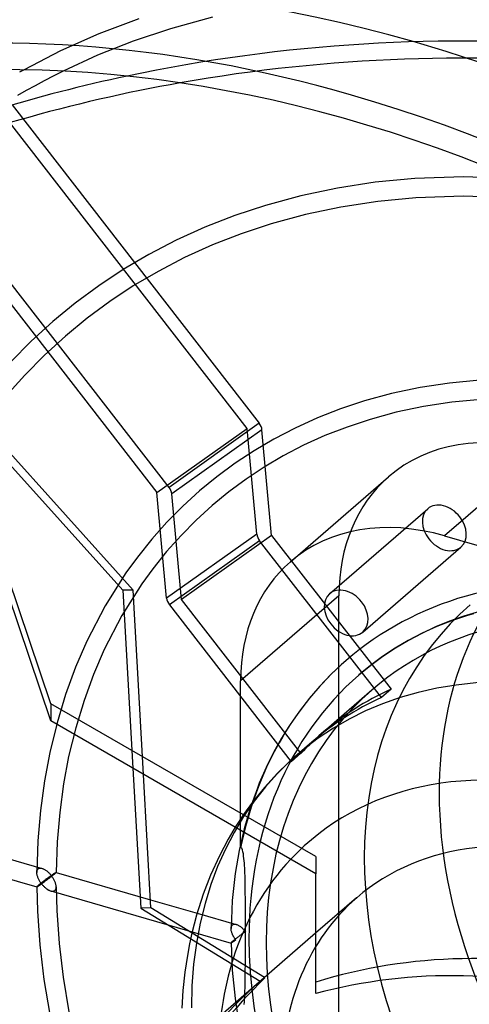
# Model space of a CAD drawing. Header units: millimetres. Extents: x -181 to 173, y -230 to 223.
# Tile 11 of 16: x -55 to -8, y 20 to 122. Entities that reach past the tile are written whole.
import ezdxf

# ---------------------------------------------------------------- set-up
doc = ezdxf.new("R2010")
doc.units = ezdxf.units.MM
doc.layers.add('HIDDEN', color=7, linetype='Continuous')
doc.layers.add('THICK', color=7, linetype='Continuous')

msp = doc.modelspace()

# ---------------------------------------------------------------- linework, layer by layer
at = {"layer": 'HIDDEN'}
for p, q in [((-39.32, 73.73), (-92.66, 142.48)), ((-42.46, 122.3), (-46.59, 120.74)), ((-34.83, 122.45), (-39.18, 121.26)), ((-46.59, 120.74), (-50.55, 118.97)), ((-39.18, 121.26), (-43.03, 119.97)), ((-43.03, 119.97), (-46.73, 118.51)), ((-50.55, 118.97), (-54.34, 117.02)), ((-46.73, 118.51), (-50.28, 116.88)), ((-55.58, 113.36), (-29.98, 80.37)), ((-31.23, 79.83), (-56.94, 112.96)), ((-68.39, 109.04), (-40.57, 73.19)), ((-51.57, 51.31), (-70.75, 108.11)), ((-17.95, 105.35), (-21.88, 104.75)), ((-13.87, 105.73), (-17.95, 105.35)), ((-8.82, 105.91), (-13.87, 105.73)), ((-3.58, 105.74), (-8.82, 105.91)), ((-21.88, 104.75), (-25.67, 103.95)), ((-25.67, 103.95), (-29.31, 102.96)), ((-17.7, 103.36), (-21.52, 102.78)), ((-13.74, 103.74), (-17.7, 103.36)), ((-8.82, 103.91), (-13.74, 103.74)), ((-3.71, 103.75), (-8.82, 103.91)), ((-29.31, 102.96), (-32.52, 101.9)), ((-21.52, 102.78), (-25.2, 102.01)), ((-32.52, 101.9), (-35.61, 100.69)), ((-28.73, 101.05), (-31.84, 100.02)), ((-25.2, 102.01), (-28.73, 101.05)), ((-35.61, 100.69), (-38.58, 99.34)), ((-31.84, 100.02), (-34.83, 98.85)), ((-38.58, 99.34), (-41.43, 97.86)), ((-34.83, 98.85), (-37.71, 97.54)), ((-41.43, 97.86), (-44.08, 96.3)), ((-37.71, 97.54), (-40.46, 96.11)), ((-44.08, 96.3), (-46.61, 94.63)), ((-40.46, 96.11), (-43.02, 94.61)), ((-46.61, 94.63), (-49.04, 92.83)), ((-43.02, 94.61), (-45.47, 92.99)), ((-45.47, 92.99), (-47.81, 91.26)), ((-49.04, 92.83), (-51.37, 90.92)), ((-51.37, 90.92), (-53.6, 88.89)), ((-47.81, 91.26), (-50.06, 89.41)), ((-53.6, 88.89), (-55.72, 86.74)), ((-50.06, 89.41), (-52.22, 87.44)), ((-52.22, 87.44), (-54.26, 85.37)), ((-43.04, 63.07), (-63.99, 86.32)), ((-54.26, 85.37), (-56.22, 83.18)), ((-7.13, 84.83), (-10.28, 84.53)), ((-63.35, 84.43), (-44.1, 63.07)), ((-13.32, 84.07), (-16.26, 83.45)), ((-10.28, 84.53), (-13.32, 84.07)), ((-19.08, 82.69), (-21.56, 81.86)), ((-16.26, 83.45), (-19.08, 82.69)), ((-6.99, 82.84), (-10.03, 82.55)), ((-21.56, 81.86), (-23.95, 80.93)), ((-12.97, 82.1), (-15.79, 81.51)), ((-10.03, 82.55), (-12.97, 82.1)), ((-23.95, 80.93), (-26.26, 79.88)), ((-18.5, 80.77), (-20.88, 79.98)), ((-15.79, 81.51), (-18.5, 80.77)), ((-40.57, 73.19), (-31.23, 79.83)), ((-29.98, 80.37), (-39.32, 73.73)), ((-29.69, 79.69), (-39.03, 73.05)), ((-30.23, 68.89), (-31.23, 79.83)), ((-28.69, 68.74), (-29.69, 79.69)), ((-26.26, 79.88), (-28.47, 78.74)), ((-20.88, 79.98), (-23.18, 79.09)), ((-28.47, 78.74), (-30.51, 77.53)), ((-23.18, 79.09), (-25.38, 78.09)), ((-25.38, 78.09), (-27.5, 76.99)), ((-30.51, 77.53), (-32.48, 76.23)), ((-27.5, 76.99), (-29.45, 75.83)), ((-0.6, 77.52), (-10.78, 68.71)), ((-32.48, 76.23), (-34.36, 74.84)), ((-29.45, 75.83), (-31.33, 74.59)), ((-34.36, 74.84), (-36.17, 73.36)), ((-31.33, 74.59), (-33.13, 73.26)), ((-26.75, 66.03), (-16.57, 74.84)), ((-39.57, 62.24), (-40.57, 73.19)), ((-38.03, 62.1), (-39.03, 73.05)), ((-36.17, 73.36), (-37.89, 71.78)), ((-33.13, 73.26), (-34.86, 71.85)), ((-37.89, 71.78), (-39.54, 70.12)), ((-34.86, 71.85), (-36.51, 70.34)), ((-22.69, 62.7), (-12.51, 71.51)), ((-39.54, 70.12), (-41.1, 68.36)), ((-36.51, 70.34), (-38.08, 68.75)), ((-30.23, 68.89), (-39.57, 62.24)), ((-38.08, 68.75), (-39.57, 67.07)), ((-28.69, 68.74), (-38.03, 62.1)), ((-28.69, 68.74), (-16.32, 52.81)), ((-10.78, 68.71), (6.52, 63.72)), ((-41.1, 68.36), (-42.59, 66.51)), ((-29.94, 68.2), (-39.28, 61.56)), ((-17.32, 51.95), (-29.94, 68.2)), ((-19.25, 58.73), (-9.08, 67.55)), ((-42.59, 66.51), (-43.78, 64.86)), ((-39.57, 67.07), (-40.99, 65.3)), ((-43.78, 64.86), (-45.93, 61.45)), ((-40.99, 65.3), (-42.14, 63.72)), ((-42.14, 63.72), (-44.2, 60.46)), ((-44.1, 63.07), (-43.07, 44.62)), ((-43.04, 63.07), (-44.1, 63.07)), ((-41.97, 43.99), (-43.04, 63.07)), ((-21.73, 62.49), (-31.91, 53.68)), ((-21.73, 9.67), (-21.73, 62.49)), ((-45.93, 61.45), (-47.84, 57.78)), ((-39.28, 61.56), (-26.66, 45.3)), ((-25.66, 46.17), (-38.03, 62.1)), ((-44.2, 60.46), (-46.03, 56.93)), ((-8.41, 60.45), (-9.96, 59.93)), ((-7.78, 60.64), (-8.41, 60.45)), ((-11.56, 59.31), (-13.08, 58.61)), ((-9.96, 59.93), (-11.56, 59.31)), ((-13.08, 58.61), (-14.55, 57.85)), ((-47.84, 57.78), (-49, 55.1)), ((-14.55, 57.85), (-15.9, 57.05)), ((-46.03, 56.93), (-47.14, 54.35)), ((-17.21, 56.19), (-18.45, 55.27)), ((-15.9, 57.05), (-17.21, 56.19)), ((-21.45, 55.36), (-22.55, 54.33)), ((-20.96, 55.8), (-21.45, 55.36)), ((-18.45, 55.27), (-19.65, 54.29)), ((-49, 55.1), (-50.03, 52.28)), ((-47.14, 54.35), (-48.13, 51.65)), ((-22.55, 54.33), (-23.69, 53.13)), ((-31.91, 36.38), (-31.91, 53.68)), ((-23.69, 53.13), (-24.77, 51.87)), ((-50.03, 52.28), (-50.92, 49.33)), ((-23.53, 48.21), (-18.31, 52.74)), ((-16.32, 52.81), (-17.32, 51.95)), ((-51.57, 51.31), (-51.57, 49.54)), ((-24.12, 35.46), (-51.57, 51.31)), ((-48.13, 51.65), (-48.99, 48.81)), ((-24.77, 51.87), (-25.8, 50.55)), ((-25.8, 50.55), (-26.77, 49.16)), ((-50.92, 49.33), (-51.67, 46.25)), ((-26.77, 49.16), (-27.66, 47.74)), ((-48.99, 48.81), (-49.72, 45.84)), ((-27.66, 47.74), (-28.49, 46.25)), ((-26.06, 46.03), (-24.53, 47.35)), ((-51.67, 46.25), (-52.22, 43.31)), ((-28.49, 46.25), (-29.26, 44.7)), ((-26.06, 46.03), (-26.99, 45.19)), ((-26.66, 45.3), (-25.66, 46.17)), ((-49.72, 45.84), (-50.25, 42.99)), ((-26.99, 45.19), (-28.07, 44.12)), ((-29.26, 44.7), (-29.97, 43.08)), ((-28.07, 44.12), (-29.44, 42.62)), ((-52.22, 43.31), (-52.64, 40.25)), ((-50.25, 42.99), (-50.65, 40.04)), ((-29.97, 43.08), (-30.17, 42.56)), ((-30.17, 42.56), (-30.91, 40.5)), ((-29.44, 42.62), (-30.68, 41.1)), ((-30.68, 41.1), (-31.61, 39.82)), ((-52.64, 40.25), (-52.91, 37.09)), ((-50.65, 40.04), (-50.91, 36.98)), ((-31.61, 39.82), (-32.46, 38.5)), ((-30.91, 40.5), (-31.54, 38.34)), ((-71.14, 39.63), (-52.46, 34.24)), ((-31.54, 38.34), (-32.06, 36.08)), ((-71.7, 37.71), (-53.02, 32.32)), ((-52.91, 37.09), (-53.02, 33.83)), ((-50.91, 36.98), (-51.02, 33.82)), ((-32.06, 36.08), (-32.46, 33.73)), ((-31.78, 36.34), (-31.91, 36.38)), ((-31.71, 36.16), (-31.78, 36.34)), ((-31.66, 35.96), (-31.71, 36.16)), ((-31.62, 35.74), (-31.66, 35.96)), ((-31.59, 35.51), (-31.62, 35.74)), ((-31.56, 35.27), (-31.59, 35.51)), ((-31.54, 35.03), (-31.56, 35.27)), ((-31.52, 34.79), (-31.54, 35.03)), ((-31.5, 34.53), (-31.52, 34.79)), ((-24.12, 35.46), (-24.12, 33.69)), ((-53.02, 33.89), (-53.01, 33.95)), ((-53.02, 33.83), (-53.02, 33.89)), ((-53.02, 33.76), (-53.02, 33.83)), ((-53.01, 33.7), (-53.02, 33.76)), ((-53.01, 33.95), (-53, 34.01)), ((-53, 33.63), (-53.01, 33.7)), ((-53, 34.01), (-52.98, 34.06)), ((-52.98, 34.06), (-52.95, 34.11)), ((-52.95, 34.11), (-52.92, 34.15)), ((-52.92, 34.15), (-52.89, 34.19)), ((-52.89, 34.19), (-52.84, 34.22)), ((-52.84, 34.22), (-52.8, 34.24)), ((-52.8, 34.24), (-52.75, 34.26)), ((-52.75, 34.26), (-52.7, 34.27)), ((-52.7, 34.27), (-52.64, 34.27)), ((-52.64, 34.27), (-52.58, 34.27)), ((-52.58, 34.27), (-52.52, 34.26)), ((-52.52, 34.26), (-52.46, 34.24)), ((-52.46, 34.24), (-52.4, 34.22)), ((-52.4, 34.22), (-52.35, 34.2)), ((-52.35, 34.2), (-52.29, 34.17)), ((-52.29, 34.17), (-52.23, 34.14)), ((-52.23, 34.14), (-52.17, 34.11)), ((-52.17, 34.11), (-52.11, 34.07)), ((-52.11, 34.07), (-52.05, 34.03)), ((-52.05, 34.03), (-51.99, 33.98)), ((-51.99, 33.98), (-51.94, 33.94)), ((-51.94, 33.94), (-51.88, 33.89)), ((-51.88, 33.89), (-51.83, 33.84)), ((-51.83, 33.84), (-51.77, 33.79)), ((-51.77, 33.79), (-51.72, 33.74)), ((-51.72, 33.74), (-51.67, 33.68)), ((-51.67, 33.68), (-51.62, 33.63)), ((-51.29, 33.67), (-51.25, 33.7)), ((-51.25, 33.7), (-51.22, 33.72)), ((-51.22, 33.72), (-51.18, 33.74)), ((-51.15, 33.69), (-51.19, 33.66)), ((-51.18, 33.74), (-51.15, 33.76)), ((-51.15, 33.76), (-51.12, 33.78)), ((-51.11, 33.73), (-51.15, 33.69)), ((-51.12, 33.78), (-51.1, 33.79)), ((-51.08, 33.76), (-51.11, 33.73)), ((-51.1, 33.79), (-51.08, 33.81)), ((-51.08, 33.81), (-51.06, 33.82)), ((-51.05, 33.78), (-51.08, 33.76)), ((-51.06, 33.82), (-51.04, 33.82)), ((-51.03, 33.8), (-51.05, 33.78)), ((-51.04, 33.82), (-51.03, 33.83)), ((-51.03, 33.83), (-51.02, 33.83)), ((-51.02, 33.82), (-51.03, 33.8)), ((-51.02, 33.83), (-51.02, 33.83)), ((-51.02, 33.83), (-51.02, 33.83)), ((-51.02, 33.83), (-51.02, 33.83)), ((-51.02, 33.83), (-51.02, 33.83)), ((-51.02, 33.83), (-51.02, 33.82)), ((-51.02, 33.83), (-41.24, 31)), ((-51.02, 33.82), (-51.02, 33.82)), ((-51.02, 33.82), (-51.02, 33.82)), ((-32.46, 33.73), (-32.77, 30.93)), ((-31.48, 34.28), (-31.5, 34.53)), ((-31.47, 34.02), (-31.48, 34.28)), ((-31.46, 33.75), (-31.47, 34.02)), ((-31.45, 33.48), (-31.46, 33.75)), ((-52.99, 33.56), (-53, 33.63)), ((-52.97, 33.49), (-52.99, 33.56)), ((-52.95, 33.43), (-52.97, 33.49)), ((-52.93, 33.36), (-52.95, 33.43)), ((-52.9, 33.29), (-52.93, 33.36)), ((-52.87, 33.22), (-52.9, 33.29)), ((-52.84, 33.15), (-52.87, 33.22)), ((-52.81, 33.09), (-52.84, 33.15)), ((-52.78, 33.02), (-52.81, 33.09)), ((-52.74, 32.96), (-52.78, 33.02)), ((-52.7, 32.89), (-52.74, 32.96)), ((-52.66, 32.83), (-52.7, 32.89)), ((-52.62, 32.68), (-52.67, 32.64)), ((-52.61, 32.76), (-52.66, 32.83)), ((-52.56, 32.72), (-52.62, 32.68)), ((-52.57, 32.7), (-52.61, 32.76)), ((-52.53, 32.64), (-52.57, 32.7)), ((-52.51, 32.77), (-52.56, 32.72)), ((-52.48, 32.68), (-52.53, 32.64)), ((-52.45, 32.81), (-52.51, 32.77)), ((-52.43, 32.71), (-52.48, 32.68)), ((-52.4, 32.85), (-52.45, 32.81)), ((-52.37, 32.75), (-52.43, 32.71)), ((-52.34, 32.9), (-52.4, 32.85)), ((-52.32, 32.79), (-52.37, 32.75)), ((-52.29, 32.94), (-52.34, 32.9)), ((-52.27, 32.83), (-52.32, 32.79)), ((-52.23, 32.98), (-52.29, 32.94)), ((-52.22, 32.87), (-52.27, 32.83)), ((-52.18, 33.02), (-52.23, 32.98)), ((-52.16, 32.91), (-52.22, 32.87)), ((-52.12, 33.07), (-52.18, 33.02)), ((-52.11, 32.95), (-52.16, 32.91)), ((-52.07, 33.11), (-52.12, 33.07)), ((-52.05, 32.99), (-52.11, 32.95)), ((-52.01, 33.15), (-52.07, 33.11)), ((-52, 33.03), (-52.05, 32.99)), ((-51.96, 33.19), (-52.01, 33.15)), ((-51.94, 33.07), (-52, 33.03)), ((-51.91, 33.23), (-51.96, 33.19)), ((-51.88, 33.11), (-51.94, 33.07)), ((-51.86, 33.27), (-51.91, 33.23)), ((-51.83, 33.16), (-51.88, 33.11)), ((-51.81, 33.3), (-51.86, 33.27)), ((-51.77, 33.2), (-51.83, 33.16)), ((-51.76, 33.34), (-51.81, 33.3)), ((-51.71, 33.24), (-51.77, 33.2)), ((-51.71, 33.38), (-51.76, 33.34)), ((-51.66, 33.41), (-51.71, 33.38)), ((-51.66, 33.29), (-51.71, 33.24)), ((-51.61, 33.44), (-51.66, 33.41)), ((-51.6, 33.33), (-51.66, 33.29)), ((-51.62, 33.63), (-51.57, 33.57)), ((-51.57, 33.48), (-51.61, 33.44)), ((-51.54, 33.37), (-51.6, 33.33)), ((-51.57, 33.57), (-51.53, 33.51)), ((-51.53, 33.51), (-51.57, 33.48)), ((-51.49, 33.42), (-51.54, 33.37)), ((-51.53, 33.51), (-51.47, 33.54)), ((-51.47, 33.44), (-51.53, 33.51)), ((-51.43, 33.46), (-51.49, 33.42)), ((-51.47, 33.54), (-51.42, 33.58)), ((-51.43, 33.37), (-51.47, 33.44)), ((-51.38, 33.5), (-51.43, 33.46)), ((-51.38, 33.3), (-51.43, 33.37)), ((-51.42, 33.58), (-51.38, 33.61)), ((-51.38, 33.61), (-51.33, 33.64)), ((-51.33, 33.54), (-51.38, 33.5)), ((-51.34, 33.23), (-51.38, 33.3)), ((-51.29, 33.16), (-51.34, 33.23)), ((-51.33, 33.64), (-51.29, 33.67)), ((-51.28, 33.58), (-51.33, 33.54)), ((-51.26, 33.09), (-51.29, 33.16)), ((-51.23, 33.62), (-51.28, 33.58)), ((-51.22, 33.02), (-51.26, 33.09)), ((-51.19, 33.66), (-51.23, 33.62)), ((-51.18, 32.95), (-51.22, 33.02)), ((-51.15, 32.88), (-51.18, 32.95)), ((-51.13, 32.81), (-51.15, 32.88)), ((-51.1, 32.74), (-51.13, 32.81)), ((-51.08, 32.67), (-51.1, 32.74)), ((-51.06, 32.6), (-51.08, 32.67)), ((-31.44, 33.21), (-31.45, 33.48)), ((-31.44, 32.94), (-31.44, 33.21)), ((-31.43, 32.67), (-31.44, 32.94)), ((-31.43, 32.39), (-31.43, 32.67)), ((-53.01, 32.34), (-53.02, 32.33)), ((-53.02, 32.33), (-53.02, 32.32)), ((-53.02, 32.32), (-53.02, 32.32)), ((-53.02, 32.32), (-53.02, 32.32)), ((-53.02, 32.32), (-53.02, 32.32)), ((-53.02, 32.32), (-53.02, 32.32)), ((-53.02, 32.32), (-53.02, 32.32)), ((-53.02, 32.32), (-53.02, 32.32)), ((-53.02, 32.32), (-53.01, 32.32)), ((-53.02, 32.32), (-52.95, 29.81)), ((-53, 32.35), (-53.01, 32.34)), ((-53.01, 32.32), (-53, 32.33)), ((-52.98, 32.37), (-53, 32.35)), ((-53, 32.33), (-52.99, 32.33)), ((-52.99, 32.33), (-52.97, 32.34)), ((-52.95, 32.4), (-52.98, 32.37)), ((-52.97, 32.34), (-52.95, 32.35)), ((-52.92, 32.43), (-52.95, 32.4)), ((-52.95, 32.35), (-52.93, 32.37)), ((-52.93, 32.37), (-52.9, 32.38)), ((-52.89, 32.46), (-52.92, 32.43)), ((-52.9, 32.38), (-52.87, 32.4)), ((-52.85, 32.49), (-52.89, 32.46)), ((-52.87, 32.4), (-52.84, 32.42)), ((-52.81, 32.52), (-52.85, 32.49)), ((-52.84, 32.42), (-52.81, 32.44)), ((-52.76, 32.56), (-52.81, 32.52)), ((-52.81, 32.44), (-52.78, 32.47)), ((-52.78, 32.47), (-52.74, 32.49)), ((-52.72, 32.6), (-52.76, 32.56)), ((-52.74, 32.49), (-52.7, 32.52)), ((-52.67, 32.64), (-52.72, 32.6)), ((-52.7, 32.52), (-52.66, 32.55)), ((-52.66, 32.55), (-52.61, 32.58)), ((-52.61, 32.58), (-52.57, 32.61)), ((-52.57, 32.61), (-52.53, 32.64)), ((-52.53, 32.64), (-52.48, 32.58)), ((-52.48, 32.58), (-52.42, 32.52)), ((-52.42, 32.52), (-52.37, 32.46)), ((-52.37, 32.46), (-52.32, 32.4)), ((-52.32, 32.4), (-52.26, 32.35)), ((-52.26, 32.35), (-52.21, 32.3)), ((-52.21, 32.3), (-52.15, 32.25)), ((-52.15, 32.25), (-52.1, 32.2)), ((-52.1, 32.2), (-52.04, 32.15)), ((-52.04, 32.15), (-51.98, 32.11)), ((-51.98, 32.11), (-51.93, 32.07)), ((-51.93, 32.07), (-51.87, 32.04)), ((-51.87, 32.04), (-51.81, 32)), ((-51.81, 32), (-51.75, 31.97)), ((-51.75, 31.97), (-51.69, 31.95)), ((-51.69, 31.95), (-51.64, 31.92)), ((-51.64, 31.92), (-51.58, 31.91)), ((-51.58, 31.91), (-51.52, 31.89)), ((-51.58, 31.91), (-37.4, 27.81)), ((-51.52, 31.89), (-51.46, 31.88)), ((-51.46, 31.88), (-51.4, 31.88)), ((-51.4, 31.88), (-51.34, 31.88)), ((-51.34, 31.88), (-51.29, 31.89)), ((-51.29, 31.89), (-51.24, 31.9)), ((-51.24, 31.9), (-51.19, 31.93)), ((-51.19, 31.93), (-51.15, 31.96)), ((-51.15, 31.96), (-51.11, 32)), ((-51.11, 32), (-51.08, 32.06)), ((-51.08, 32.06), (-51.05, 32.12)), ((-51.04, 32.53), (-51.06, 32.6)), ((-51.05, 32.12), (-51.03, 32.18)), ((-51.03, 32.47), (-51.04, 32.53)), ((-51.02, 32.4), (-51.03, 32.47)), ((-51.03, 32.18), (-51.02, 32.26)), ((-51.02, 32.33), (-51.02, 32.4)), ((-51.02, 32.26), (-51.02, 32.33)), ((-51.02, 32.33), (-50.95, 29.89)), ((-31.42, 32.11), (-31.43, 32.39)), ((-31.42, 31.83), (-31.42, 32.11)), ((-31.42, 31.55), (-31.42, 31.83)), ((-32.77, 30.93), (-32.9, 28.02)), ((-31.41, 31.27), (-31.42, 31.55)), ((-31.41, 30.99), (-31.41, 31.27)), ((-31.41, 30.71), (-31.41, 30.99)), ((-31.41, 30.43), (-31.41, 30.71)), ((-19.89, 31.2), (-24.13, 27.52)), ((-52.95, 29.81), (-52.7, 26.31)), ((-50.95, 29.89), (-50.7, 26.46)), ((-36.41, 29.61), (-32.35, 28.43)), ((-31.41, 30.15), (-31.41, 30.43)), ((-31.41, 29.87), (-31.41, 30.15)), ((-31.41, 29.59), (-31.41, 29.87)), ((-31.41, 29.32), (-31.41, 29.59)), ((-31.41, 29.04), (-31.41, 29.32)), ((-31.41, 28.77), (-31.41, 29.04)), ((-31.41, 28.5), (-31.41, 28.77)), ((-36.92, 27.67), (-32.9, 26.51)), ((-32.9, 28.08), (-32.89, 28.14)), ((-32.9, 28.02), (-32.9, 28.08)), ((-32.9, 27.96), (-32.9, 28.02)), ((-32.89, 27.89), (-32.9, 27.96)), ((-32.89, 28.14), (-32.88, 28.2)), ((-32.88, 27.82), (-32.89, 27.89)), ((-32.88, 28.2), (-32.86, 28.25)), ((-32.87, 27.76), (-32.88, 27.82)), ((-32.85, 27.69), (-32.87, 27.76)), ((-32.86, 28.25), (-32.83, 28.3)), ((-32.83, 27.62), (-32.85, 27.69)), ((-32.83, 28.3), (-32.8, 28.34)), ((-32.81, 27.55), (-32.83, 27.62)), ((-32.79, 27.48), (-32.81, 27.55)), ((-32.8, 28.34), (-32.77, 28.38)), ((-32.77, 28.38), (-32.72, 28.41)), ((-32.72, 28.41), (-32.68, 28.43)), ((-32.68, 28.43), (-32.63, 28.45)), ((-32.63, 28.45), (-32.58, 28.46)), ((-32.58, 28.46), (-32.52, 28.46)), ((-32.52, 28.46), (-32.46, 28.46)), ((-32.46, 28.46), (-32.4, 28.45)), ((-32.4, 28.45), (-32.34, 28.43)), ((-32.34, 28.43), (-32.29, 28.42)), ((-32.29, 28.42), (-32.23, 28.39)), ((-32.23, 28.39), (-32.17, 28.36)), ((-32.17, 28.36), (-32.11, 28.33)), ((-32.11, 28.33), (-32.05, 28.3)), ((-32.05, 28.3), (-31.99, 28.26)), ((-31.99, 28.26), (-31.93, 28.22)), ((-31.93, 28.22), (-31.88, 28.18)), ((-31.88, 28.18), (-31.82, 28.13)), ((-31.82, 28.13), (-31.76, 28.08)), ((-31.76, 28.08), (-31.71, 28.03)), ((-31.71, 28.03), (-31.66, 27.98)), ((-31.66, 27.98), (-31.6, 27.93)), ((-31.6, 27.56), (-31.65, 27.53)), ((-31.6, 27.93), (-31.55, 27.87)), ((-31.55, 27.6), (-31.6, 27.56)), ((-31.55, 27.87), (-31.5, 27.82)), ((-31.5, 27.63), (-31.55, 27.6)), ((-31.5, 27.82), (-31.45, 27.76)), ((-31.45, 27.67), (-31.5, 27.63)), ((-31.45, 27.76), (-31.41, 27.7)), ((-31.41, 27.7), (-31.45, 27.67)), ((-31.41, 28.23), (-31.41, 28.5)), ((-31.41, 27.96), (-31.41, 28.23)), ((-31.41, 27.7), (-31.41, 27.96)), ((-31.41, 27.44), (-31.41, 27.7)), ((-36.96, 27.54), (-37.2, 26.41)), ((-32.89, 26.53), (-32.9, 26.52)), ((-32.88, 26.55), (-32.89, 26.53)), ((-32.86, 26.57), (-32.88, 26.55)), ((-32.87, 26.52), (-32.85, 26.53)), ((-32.83, 26.59), (-32.86, 26.57)), ((-32.85, 26.53), (-32.83, 26.54)), ((-32.8, 26.62), (-32.83, 26.59)), ((-32.83, 26.54), (-32.81, 26.56)), ((-32.81, 26.56), (-32.78, 26.58)), ((-32.77, 26.65), (-32.8, 26.62)), ((-32.76, 27.42), (-32.79, 27.48)), ((-32.78, 26.58), (-32.76, 26.59)), ((-32.73, 26.68), (-32.77, 26.65)), ((-32.73, 27.35), (-32.76, 27.42)), ((-32.76, 26.59), (-32.73, 26.61)), ((-32.69, 27.28), (-32.73, 27.35)), ((-32.68, 26.72), (-32.73, 26.68)), ((-32.73, 26.61), (-32.69, 26.64)), ((-32.66, 27.21), (-32.69, 27.28)), ((-32.69, 26.64), (-32.66, 26.66)), ((-32.64, 26.76), (-32.68, 26.72)), ((-32.62, 27.15), (-32.66, 27.21)), ((-32.66, 26.66), (-32.62, 26.69)), ((-32.59, 26.8), (-32.64, 26.76)), ((-32.58, 27.08), (-32.62, 27.15)), ((-32.62, 26.69), (-32.58, 26.71)), ((-32.54, 26.84), (-32.59, 26.8)), ((-32.54, 27.02), (-32.58, 27.08)), ((-32.58, 26.71), (-32.54, 26.74)), ((-32.5, 26.96), (-32.54, 27.02)), ((-32.48, 26.88), (-32.54, 26.84)), ((-32.54, 26.74), (-32.5, 26.77)), ((-32.45, 26.89), (-32.5, 26.96)), ((-32.5, 26.77), (-32.45, 26.8)), ((-32.43, 26.93), (-32.48, 26.88)), ((-32.41, 26.83), (-32.45, 26.89)), ((-32.45, 26.8), (-32.41, 26.83)), ((-32.37, 26.97), (-32.43, 26.93)), ((-32.32, 27.02), (-32.37, 26.97)), ((-32.26, 27.06), (-32.32, 27.02)), ((-32.2, 27.11), (-32.26, 27.06)), ((-32.14, 27.15), (-32.2, 27.11)), ((-32.09, 27.2), (-32.14, 27.15)), ((-32.03, 27.24), (-32.09, 27.2)), ((-31.97, 27.28), (-32.03, 27.24)), ((-31.92, 27.33), (-31.97, 27.28)), ((-31.86, 27.37), (-31.92, 27.33)), ((-31.81, 27.41), (-31.86, 27.37)), ((-31.75, 27.45), (-31.81, 27.41)), ((-31.7, 27.49), (-31.75, 27.45)), ((-31.65, 27.53), (-31.7, 27.49)), ((-31.41, 27.17), (-31.41, 27.44)), ((-31.41, 26.9), (-31.41, 27.17)), ((-31.41, 26.63), (-31.41, 26.9)), ((-31.41, 26.36), (-31.41, 26.63)), ((-52.7, 26.31), (-52.28, 22.74)), ((-50.7, 26.46), (-50.29, 22.96)), ((-37.2, 26.41), (-37.42, 25.23)), ((-32.9, 26.52), (-32.9, 26.52)), ((-32.9, 26.52), (-32.9, 26.51)), ((-32.9, 26.52), (-32.78, 23.68)), ((-32.9, 26.51), (-32.9, 26.51)), ((-32.9, 26.51), (-32.9, 26.51)), ((-32.9, 26.51), (-32.9, 26.51)), ((-32.9, 26.51), (-32.9, 26.51)), ((-32.9, 26.51), (-32.9, 26.51)), ((-32.9, 26.51), (-32.89, 26.51)), ((-32.89, 26.51), (-32.88, 26.52)), ((-32.88, 26.52), (-32.87, 26.52)), ((-31.41, 26.08), (-31.41, 26.36)), ((-31.41, 25.81), (-31.41, 26.08)), ((-31.41, 25.53), (-31.41, 25.81)), ((-31.41, 25.25), (-31.41, 25.53)), ((-37.42, 25.23), (-37.68, 23.49)), ((-31.41, 24.97), (-31.41, 25.25)), ((-31.41, 24.69), (-31.41, 24.97)), ((-31.41, 24.4), (-31.41, 24.69)), ((-37.68, 23.49), (-37.89, 21.59)), ((-32.78, 23.68), (-32.48, 20.76)), ((-31.42, 23.83), (-31.41, 24.12)), ((-31.42, 23.55), (-31.42, 23.83)), ((-31.42, 23.26), (-31.42, 23.55)), ((-31.41, 24.12), (-31.41, 24.4)), ((-52.28, 22.74), (-51.67, 19.11)), ((-50.29, 22.96), (-49.69, 19.39)), ((-31.44, 22.41), (-31.43, 22.69)), ((-31.43, 22.98), (-31.42, 23.26)), ((-31.43, 22.69), (-31.43, 22.98)), ((-29.38, 22.89), (-29.44, 22.93)), ((-37.89, 21.59), (-38, 19.75)), ((-31.47, 21.27), (-31.46, 21.56)), ((-31.46, 21.56), (-31.45, 21.84)), ((-31.45, 21.84), (-31.44, 22.12)), ((-31.44, 22.12), (-31.44, 22.41)), ((-32.48, 20.76), (-32.08, 18.09)), ((-31.54, 20.15), (-31.52, 20.43)), ((-31.52, 20.43), (-31.5, 20.71)), ((-31.5, 20.71), (-31.48, 20.99)), ((-31.48, 20.99), (-31.47, 21.27))]:
    msp.add_line(p, q, dxfattribs=at)
for centre, major_axis, ratio, start_param, end_param in [((0, 0), (-97.84, 112.97), 0.75, -2.427868, 0), ((-8.87, -6.8), (-146.4, 0), 0.866025, -2.007129, -1.330877), ((-8.87, -8.57), (146.4, 0), 0.866025, 1.134464, 1.772183), ((-30.48, 79.94), (0.58, -0.815), 0.65974, 0.848471, 1.633869), ((-0.6, 56.39), (-15.97, 18.44), 0.75, -0.857072, -0.000014), ((-0.6, 56.39), (-15.97, 18.44), 0.75, -0.000014, 0.713724), ((-39.82, 73.3), (-0.58, 0.815), 0.65974, -2.293122, -1.507724), ((-10.8, 69.53), (-1.72, 1.98), 0.75, 0.000079, 1.499123), ((-10.8, 69.53), (-1.72, 1.98), 0.75, -1.64247, 0.000079), ((-10.78, 47.58), (15.97, -18.44), 0.75, 2.284521, 3.141578), ((-10.8, 69.53), (-1.72, 1.98), 0.75, -3.141514, -1.64247), ((-29.44, 68.64), (0.58, -0.815), 0.65974, -2.293122, -1.507724), ((-10.8, 69.53), (-1.72, 1.98), 0.75, 1.499123, 3.141672), ((33.56, 29.07), (-33.94, 39.19), 0.75, -0.000014, 0.713724), ((-10.78, 47.58), (15.97, -18.44), 0.75, 3.141578, 3.855317), ((15.64, 13.54), (-35.29, 40.74), 0.75, -2.427868, 0), ((15.64, 13.54), (36.6, -42.26), 0.75, 2.473955, 3.141571), ((-20.97, 60.72), (1.72, -1.98), 0.75, -3.141514, -1.64247), ((-20.97, 60.72), (1.72, -1.98), 0.75, 1.499123, 3.141672), ((-38.78, 61.99), (-0.58, 0.815), 0.65974, 0.848471, 1.633869), ((25.81, 22.35), (33.94, -39.19), 0.75, 3.141578, 5.426113), ((-20.97, 60.72), (1.72, -1.98), 0.75, 0.000079, 1.499123), ((15.64, 13.54), (-33.94, 39.19), 0.75, -0.857072, -0.000014), ((-20.97, 60.72), (1.72, -1.98), 0.75, -1.64247, 0.000079), ((7.89, 6.83), (-33.94, 39.19), 0.75, -0.857072, 0.713724), ((15.64, 13.54), (36.6, -42.26), 0.75, 3.141571, 3.665883), ((15.64, 13.54), (-35.29, 40.74), 0.75, 0, 0.713724), ((15.64, 13.54), (-33.94, 39.19), 0.75, -0.000014, 2.284521), ((10.41, 9.02), (33.94, -39.19), 0.75, 2.922325, 3.141591), ((9.41, 8.15), (-33.94, 39.19), 0.75, -0.219268, -0.000002), ((10.41, 9.02), (33.94, -39.19), 0.75, 3.141591, 3.217513), ((9.41, 8.15), (-33.94, 39.19), 0.75, -0.000002, 0.07592), ((4.08, 3.53), (-28.95, 33.43), 0.75, -0.857072, 0.077103), ((0, 0), (-112.63, 130.06), 0.75, 0.713724, 2.284521), ((0, 0), (111.32, -128.55), 0.75, -2.427868, -0.857072), ((33.56, 29.07), (-33.94, 39.19), 0.75, 0.713724, 2.284521), ((4.08, 3.53), (23.96, -27.67), 0.75, 2.185632, 3.141578), ((4.08, 3.53), (23.96, -27.67), 0.75, 3.141578, 3.855317), ((15.64, 13.54), (-35.29, 40.74), 0.75, 0.713724, 3.040836), ((-14.02, -12.14), (-99.83, 115.28), 0.75, 0.713724, 2.284521), ((-7.85, -6.8), (42.26, 0), 0.75, 1.227497, 1.966104), ((4.08, 3.53), (-28.95, 33.43), 0.75, 0.428494, 0.713724), ((-9.9, -8.57), (16.58, 38.43), 0.842518, 1.054754, 1.764221), ((-7.85, -6.8), (16.58, 38.43), 0.842518, 1.106763, 1.764221), ((6.37, 5.52), (-37.04, 15.98), 0.25133, -0.177001, -0.124991)]:
    msp.add_ellipse(centre, major_axis=major_axis, ratio=ratio, start_param=start_param, end_param=end_param, dxfattribs=at)
at = {"layer": 'THICK'}
for p, q in [((-54.34, 117.02), (-54.81, 116.75)), ((-51.27, 116.38), (-52.25, 115.87)), ((-50.28, 116.88), (-51.27, 116.38)), ((-53.2, 115.36), (-54.11, 114.85)), ((-52.25, 115.87), (-53.2, 115.36)), ((-54.11, 114.85), (-55.02, 114.33)), ((-51.57, 49.54), (-70.75, 106.33)), ((-24.12, 33.69), (-51.57, 49.54)), ((-43.07, 44.62), (-42.25, 30.13)), ((-41.19, 30.14), (-41.97, 43.99)), ((-32.46, 38.5), (-33.2, 37.27)), ((-33.2, 37.27), (-34.1, 35.55)), ((-34.1, 35.55), (-35.02, 33.54)), ((-24.12, 21.27), (-24.12, 33.69)), ((-35.02, 33.54), (-35.78, 31.57)), ((-41.24, 31), (-36.41, 29.61)), ((-35.78, 31.57), (-36.47, 29.4)), ((-41.19, 30.14), (-42.25, 30.13)), ((-42.25, 30.13), (-29.88, 22.54)), ((-29.44, 22.93), (-41.19, 30.14)), ((-36.47, 29.4), (-36.96, 27.54)), ((-37.4, 27.81), (-36.92, 27.67)), ((-24.13, 27.52), (-47.04, 7.68))]:
    msp.add_line(p, q, dxfattribs=at)
for centre, major_axis, ratio, start_param, end_param in [((-7.99, -6.92), (-101.8, 117.55), 0.75, -0.857072, 0.207523), ((-14.02, -12.14), (-99.83, 115.28), 0.75, -0.857072, -0.243715), ((-20.41, -17.68), (97.84, -112.97), 0.75, 0.713724, 3.141593), ((-20.41, -17.68), (-99.83, 115.28), 0.75, -0.857072, 0), ((-14.02, -12.14), (-99.83, 115.28), 0.75, -2.427868, -0.857072), ((-8.87, -6.8), (-146.4, 0), 0.866025, -1.330877, -1.134464), ((-8.87, -8.57), (146.4, 0), 0.866025, 1.772183, 2.007129), ((-20.41, -17.68), (-99.83, 115.28), 0.75, -3.141592, -0.857072), ((-20.41, -17.68), (-99.83, 115.28), 0.75, 0, 2.284521), ((4.08, 3.53), (-28.95, 33.43), 0.75, 0.077103, 0.428494), ((-9.9, -8.57), (42.26, 0), 0.75, 1.175488, 1.914095)]:
    msp.add_ellipse(centre, major_axis=major_axis, ratio=ratio, start_param=start_param, end_param=end_param, dxfattribs=at)

doc.saveas('drawing.dxf')
